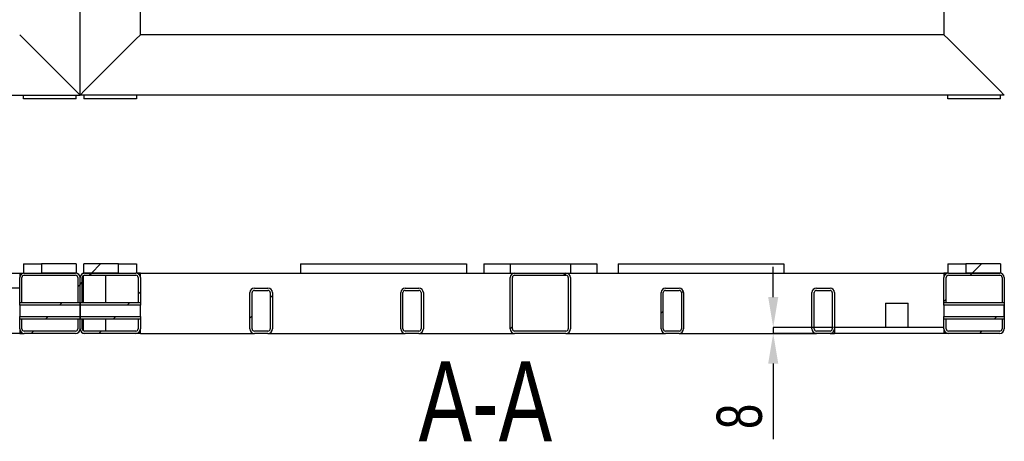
# Model space of a CAD drawing. Header units: millimetres. Extents: x 5 to 1226, y 5 to 415.
# Tile 30 of 61: x 838 to 903, y 221 to 249. Entities that reach past the tile are written whole.
import ezdxf

# ---------------------------------------------------------------- set-up
doc = ezdxf.new("R2010")
doc.units = ezdxf.units.MM
doc.header["$PDSIZE"] = -1
for name, color, linetype in [('COTES', 1, 'Continuous'), ('NOTES', 6, 'Continuous'), ('TRAIT-FINS', 9, 'Continuous')]:
    doc.layers.add(name, color=color, linetype=linetype)
doc.layers.add('TRAIT-FORT', color=4, linetype='Continuous', lineweight=25)
doc.styles.add('SLDTEXTSTYLE0', font='TXT', dxfattribs={"width": 0.75})
doc.dimstyles.new('SLDDIMSTYLE1', dxfattribs={"dimtxt": 3, "dimasz": 2, "dimexe": 0, "dimexo": 0.0625, "dimgap": 0.75, "dimtad": 0, "dimtih": 1, "dimtoh": 1, "dimdec": 1, "dimlfac": 20, "dimrnd": 1e-09, "dimzin": 12, "dimdsep": 46, "dimtxsty": 'SLDTEXTSTYLE0', "dimsah": 1, "dimcen": 0.09, "dimadec": 0, "dimazin": 3, "dimtfac": 1, "dimtdec": 1, "dimtofl": 0, "dimtmove": 0, "dimatfit": 3, "dimfxl": 1, "dimfrac": 2, "dimtolj": 1, "dimtzin": 12, "dimarcsym": 0})
doc.dimstyles.new('SLDDIMSTYLE7', dxfattribs={"dimtxt": 3, "dimasz": 2, "dimexe": 0, "dimexo": 0.0625, "dimgap": 0.75, "dimtad": 1, "dimdec": 0, "dimlfac": 20, "dimrnd": 1e-09, "dimzin": 12, "dimdsep": 46, "dimtxsty": 'SLDTEXTSTYLE0', "dimsah": 1, "dimcen": 0.09, "dimadec": 0, "dimazin": 3, "dimtfac": 1, "dimtdec": 0, "dimtmove": 0, "dimatfit": 0, "dimfxl": 1, "dimfrac": 2, "dimtolj": 1, "dimtzin": 12, "dimarcsym": 0})
pattern_1 = [(45, (637.304, -0.184), (-13.4704, 13.4704), []), (45, (641.794, -0.184), (-13.4704, 13.4704), []), (45, (646.285, -0.184), (-13.4704, 13.4704), []), (45, (650.775, -0.184), (-13.4704, 13.4704), [])]

# ---------------------------------------------------------------- blocks, each defined once
blk = doc.blocks.new('*D492')
at = {"layer": 'COTES', "color": 0, "lineweight": -2, "transparency": 16777216}
blk.add_line((684.682, 243.996), (671.2, 243.996), dxfattribs=at)
at = {"layer": 'Defpoints', "color": 0, "transparency": 16777216}
for p in [(972.569, 278.421), (671.2, 243.996), (684.745, 243.996)]:
    blk.add_point(p, dxfattribs=at)
at = {"layer": 'COTES', "color": 0, "transparency": 16777216, "insert": (665.95, 243.996), "char_height": 3, "attachment_point": 5, "style": 'SLDTEXTSTYLE0'}
blk.add_mtext('\\A1;688.5', dxfattribs=at)
blk = doc.blocks.new('*D539')
at = {"layer": 'COTES', "color": 0, "lineweight": -2, "transparency": 16777216}
for p, q in [((887.931, 230.606), (887.931, 232.606)), ((891.932, 228.606), (887.931, 228.606)), ((887.931, 228.606), (887.931, 228.206)), ((891.932, 228.206), (887.931, 228.206)), ((887.931, 226.206), (887.931, 221.206))]:
    blk.add_line(p, q, dxfattribs=at)
at = {"layer": 'COTES', "color": 0, "transparency": 16777216}
for points in [[(887.598, 230.606), (888.264, 230.606), (887.931, 228.606)], [(887.598, 226.206), (888.264, 226.206), (887.931, 228.206)]]:
    blk.add_solid(points, dxfattribs=at)
at = {"layer": 'Defpoints', "color": 0, "transparency": 16777216}
for p in [(891.995, 228.606), (887.931, 228.206), (891.995, 228.206)]:
    blk.add_point(p, dxfattribs=at)
at = {"layer": 'COTES', "color": 0, "transparency": 16777216, "insert": (884.181, 222.706), "char_height": 3, "attachment_point": 2, "rotation": 90, "style": 'SLDTEXTSTYLE0'}
blk.add_mtext('\\A1;8', dxfattribs=at)

msp = doc.modelspace()

# ---------------------------------------------------------------- hatches: boundary and pattern name
at = {"layer": 'TRAIT-FINS'}
h = msp.add_hatch(dxfattribs=at)
h.set_pattern_fill('DIN 201 ACIER ET FONTE', color=256, style=0, pattern_type=2)
h.set_pattern_definition(pattern_1)
h.paths.add_polyline_path([(841.7446, 232.2061), (841.7446, 232.8061), (839.4446, 232.8061), (839.4446, 232.2061)], flags=0)
h = msp.add_hatch(dxfattribs=at)
h.set_pattern_fill('DIN 201 ACIER ET FONTE', color=256, style=0, pattern_type=2)
h.set_pattern_definition(pattern_1)
h.paths.add_polyline_path([(842.2446, 232.8061), (842.2446, 232.2061), (844.5446, 232.2061), (844.5446, 232.8061)], flags=0)
h = msp.add_hatch(dxfattribs=at)
h.set_pattern_fill('DIN 201 ACIER ET FONTE', color=256, style=0, pattern_type=2)
h.set_pattern_definition(pattern_1)
h.paths.add_polyline_path([(902.9946, 232.2061), (902.9946, 232.8061), (900.6946, 232.8061), (900.6946, 232.2061)], flags=0)
h = msp.add_hatch(dxfattribs=at)
h.set_pattern_fill('DIN 201 ACIER ET FONTE', color=256, style=0, pattern_type=2)
h.set_pattern_definition(pattern_1)
edge = h.paths.add_edge_path(flags=0)
edge.add_line((838.1446, 230.2311), (838.1446, 231.9061))
edge.add_arc((838.2946, 231.9061), 0.15, 90, 180, ccw=False)
edge.add_line((838.2946, 232.0561), (841.6946, 232.0561))
edge.add_arc((841.6946, 231.9061), 0.15, 0, 90, ccw=False)
edge.add_line((841.8446, 231.9061), (841.8446, 230.2311))
edge.add_line((841.8446, 230.2311), (841.9946, 230.2311))
edge.add_line((841.9946, 230.2311), (841.9946, 231.9061))
edge.add_arc((841.6946, 231.9061), 0.3, 0, 90)
edge.add_line((841.6946, 232.2061), (838.2946, 232.2061))
edge.add_arc((838.2946, 231.9061), 0.3, 90, 180)
edge.add_line((837.9946, 231.9061), (837.9946, 230.2311))
edge.add_line((837.9946, 230.2311), (838.1446, 230.2311))
h = msp.add_hatch(dxfattribs=at)
h.set_pattern_fill('DIN 201 ACIER ET FONTE', color=256, style=0, pattern_type=2)
h.set_pattern_definition(pattern_1)
edge = h.paths.add_edge_path(flags=0)
edge.add_line((842.1446, 230.2311), (842.1446, 231.9061))
edge.add_arc((842.2946, 231.9061), 0.15, 90, 180, ccw=False)
edge.add_line((842.2946, 232.0561), (845.6946, 232.0561))
edge.add_arc((845.6946, 231.9061), 0.15, 0, 90, ccw=False)
edge.add_line((845.8446, 231.9061), (845.8446, 230.2311))
edge.add_line((845.8446, 230.2311), (845.9946, 230.2311))
edge.add_line((845.9946, 230.2311), (845.9946, 231.9061))
edge.add_arc((845.6946, 231.9061), 0.3, 0, 90)
edge.add_line((845.6946, 232.2061), (842.2946, 232.2061))
edge.add_arc((842.2946, 231.9061), 0.3, 90, 180)
edge.add_line((841.9946, 231.9061), (841.9946, 230.2311))
edge.add_line((841.9946, 230.2311), (842.1446, 230.2311))
h = msp.add_hatch(dxfattribs=at)
h.set_pattern_fill('DIN 201 ACIER ET FONTE', color=256, style=0, pattern_type=2)
h.set_pattern_definition(pattern_1)
edge = h.paths.add_edge_path(flags=0)
edge.add_line((874.4946, 228.5061), (874.4946, 231.9061))
edge.add_arc((874.1946, 231.9061), 0.3, 0, 90)
edge.add_line((874.1946, 232.2061), (870.7946, 232.2061))
edge.add_arc((870.7946, 231.9061), 0.3, 90, 180)
edge.add_line((870.4946, 231.9061), (870.4946, 228.5061))
edge.add_arc((870.7946, 228.5061), 0.3, 180, 270)
edge.add_line((870.7946, 228.2061), (874.1946, 228.2061))
edge.add_arc((874.1946, 228.5061), 0.3, 270, 360)
edge = h.paths.add_edge_path(flags=0)
edge.add_arc((870.7946, 231.9061), 0.15, 90, 180, ccw=False)
edge.add_line((870.7946, 232.0561), (874.1946, 232.0561))
edge.add_arc((874.1946, 231.9061), 0.15, 0, 90, ccw=False)
edge.add_line((874.3446, 231.9061), (874.3446, 228.5061))
edge.add_arc((874.1946, 228.5061), 0.15, 270, 360, ccw=False)
edge.add_line((874.1946, 228.3561), (870.7946, 228.3561))
edge.add_arc((870.7946, 228.5061), 0.15, 180, 270, ccw=False)
edge.add_line((870.6446, 228.5061), (870.6446, 231.9061))
h = msp.add_hatch(dxfattribs=at)
h.set_pattern_fill('DIN 201 ACIER ET FONTE', color=256, style=0, pattern_type=2)
h.set_pattern_definition(pattern_1)
edge = h.paths.add_edge_path(flags=0)
edge.add_line((899.5446, 232.0561), (902.9446, 232.0561))
edge.add_arc((902.9446, 231.9061), 0.15, 0, 90, ccw=False)
edge.add_line((903.0946, 231.9061), (903.0946, 230.2311))
edge.add_line((903.0946, 230.2311), (903.2446, 230.2311))
edge.add_line((903.2446, 230.2311), (903.2446, 231.9061))
edge.add_arc((902.9446, 231.9061), 0.3, 0, 90)
edge.add_line((902.9446, 232.2061), (899.5446, 232.2061))
edge.add_arc((899.5446, 231.9061), 0.3, 90, 180)
edge.add_line((899.2446, 231.9061), (899.2446, 230.2311))
edge.add_line((899.2446, 230.2311), (899.3946, 230.2311))
edge.add_line((899.3946, 230.2311), (899.3946, 231.9061))
edge.add_arc((899.5446, 231.9061), 0.15, 90, 180, ccw=False)
h = msp.add_hatch(dxfattribs=at)
h.set_pattern_fill('DIN 201 ACIER ET FONTE', color=256, style=0, pattern_type=2)
h.set_pattern_definition(pattern_1)
edge = h.paths.add_edge_path(flags=0)
edge.add_line((903.3946, 230.2311), (903.3946, 231.9061))
edge.add_arc((903.5446, 231.9061), 0.15, 90, 180, ccw=False)
edge.add_line((903.5446, 232.0561), (906.9446, 232.0561))
edge.add_arc((906.9446, 231.9061), 0.15, 0, 90, ccw=False)
edge.add_line((907.0946, 231.9061), (907.0946, 230.2311))
edge.add_line((907.0946, 230.2311), (907.2446, 230.2311))
edge.add_line((907.2446, 230.2311), (907.2446, 231.9061))
edge.add_arc((906.9446, 231.9061), 0.3, 0, 90)
edge.add_line((906.9446, 232.2061), (903.5446, 232.2061))
edge.add_arc((903.5446, 231.9061), 0.3, 90, 180)
edge.add_line((903.2446, 231.9061), (903.2446, 230.2311))
edge.add_line((903.2446, 230.2311), (903.3946, 230.2311))
h = msp.add_hatch(dxfattribs=at)
h.set_pattern_fill('DIN 201 ACIER ET FONTE', color=256, style=0, pattern_type=2)
h.set_pattern_definition(pattern_1)
edge = h.paths.add_edge_path(flags=0)
edge.add_line((854.7446, 228.5061), (854.7446, 230.9061))
edge.add_arc((854.4446, 230.9061), 0.3, 0, 90)
edge.add_line((854.4446, 231.2061), (853.5446, 231.2061))
edge.add_arc((853.5446, 230.9061), 0.3, 90, 180)
edge.add_line((853.2446, 230.9061), (853.2446, 228.5061))
edge.add_arc((853.5446, 228.5061), 0.3, 180, 270)
edge.add_line((853.5446, 228.2061), (854.4446, 228.2061))
edge.add_arc((854.4446, 228.5061), 0.3, 270, 360)
edge = h.paths.add_edge_path(flags=0)
edge.add_arc((853.5446, 228.5061), 0.15, 180, 270, ccw=False)
edge.add_line((853.3946, 228.5061), (853.3946, 230.9061))
edge.add_arc((853.5446, 230.9061), 0.15, 90, 180, ccw=False)
edge.add_line((853.5446, 231.0561), (854.4446, 231.0561))
edge.add_arc((854.4446, 230.9061), 0.15, 0, 90, ccw=False)
edge.add_line((854.5946, 230.9061), (854.5946, 228.5061))
edge.add_arc((854.4446, 228.5061), 0.15, 270, 360, ccw=False)
edge.add_line((854.4446, 228.3561), (853.5446, 228.3561))
h = msp.add_hatch(dxfattribs=at)
h.set_pattern_fill('DIN 201 ACIER ET FONTE', color=256, style=0, pattern_type=2)
h.set_pattern_definition(pattern_1)
edge = h.paths.add_edge_path(flags=0)
edge.add_line((864.7446, 228.5061), (864.7446, 230.9061))
edge.add_arc((864.4446, 230.9061), 0.3, 0, 90)
edge.add_line((864.4446, 231.2061), (863.5446, 231.2061))
edge.add_arc((863.5446, 230.9061), 0.3, 90, 180)
edge.add_line((863.2446, 230.9061), (863.2446, 228.5061))
edge.add_arc((863.5446, 228.5061), 0.3, 180, 270)
edge.add_line((863.5446, 228.2061), (864.4446, 228.2061))
edge.add_arc((864.4446, 228.5061), 0.3, 270, 360)
edge = h.paths.add_edge_path(flags=0)
edge.add_arc((863.5446, 228.5061), 0.15, 180, 270, ccw=False)
edge.add_line((863.3946, 228.5061), (863.3946, 230.9061))
edge.add_arc((863.5446, 230.9061), 0.15, 90, 180, ccw=False)
edge.add_line((863.5446, 231.0561), (864.4446, 231.0561))
edge.add_arc((864.4446, 230.9061), 0.15, 0, 90, ccw=False)
edge.add_line((864.5946, 230.9061), (864.5946, 228.5061))
edge.add_arc((864.4446, 228.5061), 0.15, 270, 360, ccw=False)
edge.add_line((864.4446, 228.3561), (863.5446, 228.3561))
h = msp.add_hatch(dxfattribs=at)
h.set_pattern_fill('DIN 201 ACIER ET FONTE', color=256, style=0, pattern_type=2)
h.set_pattern_definition(pattern_1)
edge = h.paths.add_edge_path(flags=0)
edge.add_line((881.9946, 228.5061), (881.9946, 230.9061))
edge.add_arc((881.6946, 230.9061), 0.3, 0, 90)
edge.add_line((881.6946, 231.2061), (880.7946, 231.2061))
edge.add_arc((880.7946, 230.9061), 0.3, 90, 180)
edge.add_line((880.4946, 230.9061), (880.4946, 228.5061))
edge.add_arc((880.7946, 228.5061), 0.3, 180, 270)
edge.add_line((880.7946, 228.2061), (881.6946, 228.2061))
edge.add_arc((881.6946, 228.5061), 0.3, 270, 360)
edge = h.paths.add_edge_path(flags=0)
edge.add_arc((880.7946, 228.5061), 0.15, 180, 270, ccw=False)
edge.add_line((880.6446, 228.5061), (880.6446, 230.9061))
edge.add_arc((880.7946, 230.9061), 0.15, 90, 180, ccw=False)
edge.add_line((880.7946, 231.0561), (881.6946, 231.0561))
edge.add_arc((881.6946, 230.9061), 0.15, 0, 90, ccw=False)
edge.add_line((881.8446, 230.9061), (881.8446, 228.5061))
edge.add_arc((881.6946, 228.5061), 0.15, 270, 360, ccw=False)
edge.add_line((881.6946, 228.3561), (880.7946, 228.3561))
h = msp.add_hatch(dxfattribs=at)
h.set_pattern_fill('DIN 201 ACIER ET FONTE', color=256, style=0, pattern_type=2)
h.set_pattern_definition(pattern_1)
edge = h.paths.add_edge_path(flags=0)
edge.add_line((891.9946, 228.5061), (891.9946, 230.9061))
edge.add_arc((891.6946, 230.9061), 0.3, 0, 90)
edge.add_line((891.6946, 231.2061), (890.7946, 231.2061))
edge.add_arc((890.7946, 230.9061), 0.3, 90, 180)
edge.add_line((890.4946, 230.9061), (890.4946, 228.5061))
edge.add_arc((890.7946, 228.5061), 0.3, 180, 270)
edge.add_line((890.7946, 228.2061), (891.6946, 228.2061))
edge.add_arc((891.6946, 228.5061), 0.3, 270, 360)
edge = h.paths.add_edge_path(flags=0)
edge.add_arc((890.7946, 228.5061), 0.15, 180, 270, ccw=False)
edge.add_line((890.6446, 228.5061), (890.6446, 230.9061))
edge.add_arc((890.7946, 230.9061), 0.15, 90, 180, ccw=False)
edge.add_line((890.7946, 231.0561), (891.6946, 231.0561))
edge.add_arc((891.6946, 230.9061), 0.15, 0, 90, ccw=False)
edge.add_line((891.8446, 230.9061), (891.8446, 228.5061))
edge.add_arc((891.6946, 228.5061), 0.15, 270, 360, ccw=False)
edge.add_line((891.6946, 228.3561), (890.7946, 228.3561))
h = msp.add_hatch(dxfattribs=at)
h.set_pattern_fill('DIN 201 ACIER ET FONTE', color=256, style=0, pattern_type=2)
h.set_pattern_definition(pattern_1)
h.paths.add_polyline_path([(837.9946, 230.0811), (841.9941, 230.0811), (841.9941, 230.2311), (837.9946, 230.2311)], flags=0)
h = msp.add_hatch(dxfattribs=at)
h.set_pattern_fill('DIN 201 ACIER ET FONTE', color=256, style=0, pattern_type=2)
h.set_pattern_definition(pattern_1)
h.paths.add_polyline_path([(841.9951, 230.0811), (845.9946, 230.0811), (845.9946, 230.2311), (841.9951, 230.2311)], flags=0)
h = msp.add_hatch(dxfattribs=at)
h.set_pattern_fill('DIN 201 ACIER ET FONTE', color=256, style=0, pattern_type=2)
h.set_pattern_definition(pattern_1)
h.paths.add_polyline_path([(899.2446, 230.0811), (903.2441, 230.0811), (903.2441, 230.2311), (899.2446, 230.2311)], flags=0)
h = msp.add_hatch(dxfattribs=at)
h.set_pattern_fill('DIN 201 ACIER ET FONTE', color=256, style=0, pattern_type=2)
h.set_pattern_definition(pattern_1)
edge = h.paths.add_edge_path(flags=0)
edge.add_arc((838.2946, 228.5061), 0.3, 180, 270)
edge.add_line((838.2946, 228.2061), (841.6946, 228.2061))
edge.add_arc((841.6946, 228.5061), 0.3, 270, 360)
edge.add_line((841.9946, 228.5061), (841.9946, 229.1811))
edge.add_line((841.9946, 229.1811), (841.8446, 229.1811))
edge.add_line((841.8446, 229.1811), (841.8446, 228.5061))
edge.add_arc((841.6946, 228.5061), 0.15, 270, 360, ccw=False)
edge.add_line((841.6946, 228.3561), (838.2946, 228.3561))
edge.add_arc((838.2946, 228.5061), 0.15, 180, 270, ccw=False)
edge.add_line((838.1446, 228.5061), (838.1446, 229.1811))
edge.add_line((838.1446, 229.1811), (837.9946, 229.1811))
edge.add_line((837.9946, 229.1811), (837.9946, 228.5061))
h = msp.add_hatch(dxfattribs=at)
h.set_pattern_fill('DIN 201 ACIER ET FONTE', color=256, style=0, pattern_type=2)
h.set_pattern_definition(pattern_1)
h.paths.add_polyline_path([(841.9941, 229.3311), (837.9946, 229.3311), (837.9946, 229.1811), (841.9941, 229.1811)], flags=0)
h = msp.add_hatch(dxfattribs=at)
h.set_pattern_fill('DIN 201 ACIER ET FONTE', color=256, style=0, pattern_type=2)
h.set_pattern_definition(pattern_1)
edge = h.paths.add_edge_path(flags=0)
edge.add_arc((845.6946, 228.5061), 0.3, 270, 360)
edge.add_line((845.9946, 228.5061), (845.9946, 229.1811))
edge.add_line((845.9946, 229.1811), (845.8446, 229.1811))
edge.add_line((845.8446, 229.1811), (845.8446, 228.5061))
edge.add_arc((845.6946, 228.5061), 0.15, 270, 360, ccw=False)
edge.add_line((845.6946, 228.3561), (842.2946, 228.3561))
edge.add_arc((842.2946, 228.5061), 0.15, 180, 270, ccw=False)
edge.add_line((842.1446, 228.5061), (842.1446, 229.1811))
edge.add_line((842.1446, 229.1811), (841.9946, 229.1811))
edge.add_line((841.9946, 229.1811), (841.9946, 228.5061))
edge.add_arc((842.2946, 228.5061), 0.3, 180, 270)
edge.add_line((842.2946, 228.2061), (845.6946, 228.2061))
h = msp.add_hatch(dxfattribs=at)
h.set_pattern_fill('DIN 201 ACIER ET FONTE', color=256, style=0, pattern_type=2)
h.set_pattern_definition(pattern_1)
h.paths.add_polyline_path([(845.9946, 229.3311), (841.9951, 229.3311), (841.9951, 229.1811), (845.9946, 229.1811)], flags=0)
h = msp.add_hatch(dxfattribs=at)
h.set_pattern_fill('DIN 201 ACIER ET FONTE', color=256, style=0, pattern_type=2)
h.set_pattern_definition(pattern_1)
edge = h.paths.add_edge_path(flags=0)
edge.add_arc((899.5446, 228.5061), 0.3, 180, 270)
edge.add_line((899.5446, 228.2061), (902.9446, 228.2061))
edge.add_arc((902.9446, 228.5061), 0.3, 270, 360)
edge.add_line((903.2446, 228.5061), (903.2446, 229.1811))
edge.add_line((903.2446, 229.1811), (903.0946, 229.1811))
edge.add_line((903.0946, 229.1811), (903.0946, 228.5061))
edge.add_arc((902.9446, 228.5061), 0.15, 270, 360, ccw=False)
edge.add_line((902.9446, 228.3561), (899.5446, 228.3561))
edge.add_arc((899.5446, 228.5061), 0.15, 180, 270, ccw=False)
edge.add_line((899.3946, 228.5061), (899.3946, 229.1811))
edge.add_line((899.3946, 229.1811), (899.2446, 229.1811))
edge.add_line((899.2446, 229.1811), (899.2446, 228.5061))
h = msp.add_hatch(dxfattribs=at)
h.set_pattern_fill('DIN 201 ACIER ET FONTE', color=256, style=0, pattern_type=2)
h.set_pattern_definition(pattern_1)
h.paths.add_polyline_path([(903.2441, 229.3311), (899.2446, 229.3311), (899.2446, 229.1811), (903.2441, 229.1811)], flags=0)
h = msp.add_hatch(dxfattribs=at)
h.set_pattern_fill('DIN 201 ACIER ET FONTE', color=256, style=0, pattern_type=2)
h.set_pattern_definition(pattern_1)
edge = h.paths.add_edge_path(flags=0)
edge.add_arc((906.9446, 228.5061), 0.3, 270, 360)
edge.add_line((907.2446, 228.5061), (907.2446, 229.1811))
edge.add_line((907.2446, 229.1811), (907.0946, 229.1811))
edge.add_line((907.0946, 229.1811), (907.0946, 228.5061))
edge.add_arc((906.9446, 228.5061), 0.15, 270, 360, ccw=False)
edge.add_line((906.9446, 228.3561), (903.5446, 228.3561))
edge.add_arc((903.5446, 228.5061), 0.15, 180, 270, ccw=False)
edge.add_line((903.3946, 228.5061), (903.3946, 229.1811))
edge.add_line((903.3946, 229.1811), (903.2446, 229.1811))
edge.add_line((903.2446, 229.1811), (903.2446, 228.5061))
edge.add_arc((903.5446, 228.5061), 0.3, 180, 270)
edge.add_line((903.5446, 228.2061), (906.9446, 228.2061))

# ---------------------------------------------------------------- linework, layer by layer
at = {"layer": 'TRAIT-FORT', "lineweight": 25}
for p, q in [((841.9946, 243.9959), (841.9946, 387.4959)), ((845.9946, 247.9959), (845.9946, 258.0893)), ((899.2446, 258.0893), (899.2446, 247.9959)), ((837.9946, 247.9959), (838.2946, 247.6959)), ((838.2946, 247.6959), (837.9946, 247.9959)), ((845.6946, 247.6959), (845.9946, 247.9959)), ((845.9946, 247.9959), (845.6946, 247.6959)), ((899.2446, 247.9959), (845.9946, 247.9959)), ((899.5446, 247.6959), (899.2446, 247.9959)), ((899.2446, 247.9959), (899.5446, 247.6959)), ((838.2946, 247.6959), (841.6946, 244.2959)), ((842.2946, 244.2959), (845.6946, 247.6959)), ((902.9446, 244.2959), (899.5446, 247.6959)), ((841.6946, 244.2959), (841.9946, 243.9959)), ((841.9946, 243.9959), (841.6946, 244.2959)), ((841.9946, 243.9959), (842.2946, 244.2959)), ((842.2946, 244.2959), (841.9946, 243.9959)), ((903.2446, 243.9959), (902.9446, 244.2959)), ((902.9446, 244.2959), (903.2446, 243.9959)), ((789.7446, 243.9959), (841.9946, 243.9959)), ((838.2446, 243.7459), (838.2446, 243.9959)), ((841.7446, 243.7459), (838.2446, 243.7459)), ((841.7446, 243.7459), (841.7446, 243.9959)), ((903.2446, 243.9959), (841.9946, 243.9959)), ((842.2446, 243.9959), (842.2446, 243.7459)), ((845.7446, 243.7459), (842.2446, 243.7459)), ((845.7446, 243.9959), (845.7446, 243.7459)), ((899.4946, 243.7459), (899.4946, 243.9959)), ((902.9946, 243.7459), (899.4946, 243.7459)), ((902.9946, 243.7459), (902.9946, 243.9959)), ((838.2446, 232.8061), (839.4446, 232.8061)), ((838.2446, 232.8061), (838.2446, 232.2061)), ((841.7446, 232.8061), (839.4446, 232.8061)), ((839.4446, 232.8061), (839.4446, 232.2061)), ((841.7446, 232.8061), (841.7446, 232.2061)), ((844.5446, 232.8061), (842.2446, 232.8061)), ((842.2446, 232.2061), (842.2446, 232.8061)), ((844.5446, 232.2061), (844.5446, 232.8061)), ((844.5446, 232.8061), (845.7446, 232.8061)), ((845.7446, 232.8061), (845.7446, 232.2061)), ((856.5946, 232.8061), (867.5946, 232.8061)), ((856.5946, 232.8061), (856.5946, 232.2061)), ((867.5946, 232.8061), (867.5946, 232.2061)), ((868.7446, 232.8061), (870.4946, 232.8061)), ((868.7446, 232.8061), (868.7446, 232.2061)), ((870.4946, 232.8061), (874.4946, 232.8061)), ((870.4946, 232.8061), (870.4946, 232.2061)), ((874.4946, 232.8061), (876.2446, 232.8061)), ((874.4946, 232.8061), (874.4946, 232.2061)), ((876.2446, 232.8061), (876.2446, 232.2061)), ((877.6446, 232.8061), (877.6446, 232.2061)), ((877.6446, 232.8061), (888.6446, 232.8061)), ((888.6446, 232.8061), (888.6446, 232.2061)), ((899.4946, 232.8061), (899.4946, 232.2061)), ((899.4946, 232.8061), (900.6946, 232.8061)), ((900.6946, 232.8061), (900.6946, 232.2061)), ((902.9946, 232.8061), (900.6946, 232.8061)), ((902.9946, 232.8061), (902.9946, 232.2061)), ((827.3946, 232.2061), (837.9946, 232.2061)), ((837.9946, 232.2061), (837.9946, 231.9061)), ((837.9946, 232.2061), (838.2446, 232.2061)), ((837.9946, 230.2311), (837.9946, 231.9061)), ((838.1446, 230.2311), (838.1446, 231.9061)), ((838.2946, 232.2061), (841.6946, 232.2061)), ((838.2946, 232.0561), (841.6946, 232.0561)), ((841.7446, 232.2061), (839.4446, 232.2061)), ((841.8446, 231.9061), (841.8446, 230.2311)), ((841.9946, 230.2311), (841.9946, 231.9061)), ((842.1446, 230.2311), (842.1446, 231.9061)), ((842.2, 232.2061), (842.2, 232.1908)), ((842.2, 232.2061), (842.2446, 232.2061)), ((842.2, 232.0225), (842.2, 230.2311)), ((844.5446, 232.2061), (842.2446, 232.2061)), ((842.2946, 232.2061), (845.6946, 232.2061)), ((842.2946, 232.0561), (845.6946, 232.0561)), ((843.7, 230.2311), (843.7, 232.0561)), ((845.9946, 232.2061), (845.7446, 232.2061)), ((845.8446, 231.9061), (845.8446, 230.2311)), ((845.9946, 232.2061), (868.7446, 232.2061)), ((845.9946, 231.9061), (845.9946, 232.2061)), ((845.9946, 231.9061), (845.9946, 230.2311)), ((868.7446, 232.2061), (870.4946, 232.2061)), ((870.4946, 232.2061), (870.7946, 232.2061)), ((870.4946, 228.5061), (870.4946, 231.9061)), ((870.6446, 228.5061), (870.6446, 231.9061)), ((870.7946, 232.2061), (874.1946, 232.2061)), ((870.7946, 232.0561), (874.1946, 232.0561)), ((874.1946, 232.2061), (874.4946, 232.2061)), ((874.3446, 231.9061), (874.3446, 228.5061)), ((874.4946, 232.2061), (876.2446, 232.2061)), ((874.4946, 231.9061), (874.4946, 228.5061)), ((876.2446, 232.2061), (899.2446, 232.2061)), ((899.2446, 232.2061), (899.2446, 231.9061)), ((899.4946, 232.2061), (899.2446, 232.2061)), ((899.2446, 230.2311), (899.2446, 231.9061)), ((899.3946, 230.2311), (899.3946, 231.9061)), ((899.5446, 232.2061), (902.9446, 232.2061)), ((899.5446, 232.0561), (902.9446, 232.0561)), ((902.9946, 232.2061), (900.6946, 232.2061)), ((903.0946, 231.9061), (903.0946, 230.2311)), ((903.2446, 231.9061), (903.2446, 230.2311)), ((837.9946, 231.2061), (793.7446, 231.2061)), ((853.5446, 231.2061), (854.4446, 231.2061)), ((853.5446, 231.0561), (854.4446, 231.0561)), ((863.5446, 231.2061), (864.4446, 231.2061)), ((863.5446, 231.0561), (864.4446, 231.0561)), ((880.7946, 231.2061), (881.6946, 231.2061)), ((880.7946, 231.0561), (881.6946, 231.0561)), ((890.7946, 231.2061), (891.6946, 231.2061)), ((890.7946, 231.0561), (891.6946, 231.0561)), ((853.2446, 228.5061), (853.2446, 230.9061)), ((853.3946, 228.5061), (853.3946, 230.9061)), ((854.5946, 230.9061), (854.5946, 228.5061)), ((854.7446, 230.9061), (854.7446, 228.5061)), ((863.2446, 228.5061), (863.2446, 230.9061)), ((863.3946, 228.5061), (863.3946, 230.9061)), ((864.5946, 230.9061), (864.5946, 228.5061)), ((864.7446, 230.9061), (864.7446, 228.5061)), ((880.4946, 228.5061), (880.4946, 230.9061)), ((880.6446, 228.5061), (880.6446, 230.9061)), ((881.8446, 230.9061), (881.8446, 228.5061)), ((881.9946, 230.9061), (881.9946, 228.5061)), ((890.4946, 228.5061), (890.4946, 230.9061)), ((890.6446, 228.5061), (890.6446, 230.9061)), ((891.8446, 230.9061), (891.8446, 228.5061)), ((891.9946, 230.9061), (891.9946, 228.5061)), ((841.9941, 230.2311), (837.9946, 230.2311)), ((837.9946, 230.0811), (837.9946, 230.2311)), ((838.1446, 230.2311), (837.9946, 230.2311)), ((841.9941, 230.0811), (837.9946, 230.0811)), ((837.9946, 230.0811), (837.9946, 229.3311)), ((841.9946, 230.2311), (841.8446, 230.2311)), ((841.9941, 230.2311), (841.9941, 230.0811)), ((841.9941, 229.3311), (841.9941, 230.0811)), ((842.1446, 230.2311), (841.9946, 230.2311)), ((841.9946, 229.1811), (841.9946, 230.2311)), ((845.9946, 230.2311), (841.9951, 230.2311)), ((841.9951, 230.0811), (841.9951, 230.2311)), ((845.9946, 230.0811), (841.9951, 230.0811)), ((841.9951, 230.0811), (841.9951, 229.3311)), ((845.9946, 230.2311), (845.8446, 230.2311)), ((845.9946, 230.2311), (845.9946, 230.0811)), ((845.9946, 229.3311), (845.9946, 230.0811)), ((895.3737, 230.2061), (895.3737, 228.6061)), ((895.3737, 230.2061), (896.1237, 230.2061)), ((896.1237, 230.2061), (896.8737, 230.2061)), ((896.8737, 228.6061), (896.8737, 230.2061)), ((899.3946, 230.2311), (899.2446, 230.2311)), ((903.2441, 230.2311), (899.2446, 230.2311)), ((899.2446, 230.0811), (899.2446, 230.2311)), ((903.2441, 230.0811), (899.2446, 230.0811)), ((899.2446, 230.0811), (899.2446, 229.3311)), ((903.2446, 230.2311), (903.0946, 230.2311)), ((903.2441, 230.2311), (903.2441, 230.0811)), ((903.2441, 229.3311), (903.2441, 230.0811)), ((903.2446, 230.2311), (903.2446, 229.1811)), ((837.9946, 229.3311), (841.9941, 229.3311)), ((837.9946, 229.1811), (837.9946, 229.3311)), ((837.9946, 229.1811), (841.9941, 229.1811)), ((837.9946, 229.1811), (838.1446, 229.1811)), ((837.9946, 228.5061), (837.9946, 229.1811)), ((838.1446, 228.5061), (838.1446, 229.1811)), ((841.8446, 229.1811), (841.9946, 229.1811)), ((841.8446, 229.1811), (841.8446, 228.5061)), ((841.9941, 229.3311), (841.9941, 229.1811)), ((841.9946, 229.1811), (842.1446, 229.1811)), ((841.9946, 228.5061), (841.9946, 229.1811)), ((841.9951, 229.3311), (845.9946, 229.3311)), ((841.9951, 229.1811), (841.9951, 229.3311)), ((841.9951, 229.1811), (845.9946, 229.1811)), ((842.1446, 228.5061), (842.1446, 229.1811)), ((842.2, 229.1811), (842.2, 228.3897)), ((843.7, 228.3561), (843.7, 229.1811)), ((845.8446, 229.1811), (845.9946, 229.1811)), ((845.8446, 229.1811), (845.8446, 228.5061)), ((845.9946, 229.3311), (845.9946, 229.1811)), ((845.9946, 229.1811), (845.9946, 228.5061)), ((899.2446, 229.3311), (903.2441, 229.3311)), ((899.2446, 229.1811), (899.2446, 229.3311)), ((899.2446, 229.1811), (899.3946, 229.1811)), ((899.2446, 228.5061), (899.2446, 229.1811)), ((899.2446, 229.1811), (903.2441, 229.1811)), ((899.3946, 228.5061), (899.3946, 229.1811)), ((903.0946, 229.1811), (903.2446, 229.1811)), ((903.0946, 229.1811), (903.0946, 228.5061)), ((903.2441, 229.3311), (903.2441, 229.1811)), ((903.2446, 229.1811), (903.2446, 228.5061)), ((837.9946, 228.5061), (837.9946, 228.2061)), ((845.9946, 228.2061), (845.9946, 228.5061)), ((899.2446, 228.6061), (891.9946, 228.6061)), ((891.9946, 228.5061), (891.9946, 228.2061)), ((899.2446, 228.5061), (899.2446, 228.2061)), ((837.9946, 228.2061), (793.7446, 228.2061)), ((837.9946, 228.2061), (838.2946, 228.2061)), ((841.6946, 228.3561), (838.2946, 228.3561)), ((841.6946, 228.2061), (838.2946, 228.2061)), ((842.2, 228.2214), (842.2, 228.2061)), ((842.2946, 228.2061), (842.2, 228.2061)), ((845.6946, 228.3561), (842.2946, 228.3561)), ((845.6946, 228.2061), (842.2946, 228.2061)), ((845.9946, 228.2061), (845.6946, 228.2061)), ((845.9946, 228.2061), (853.5446, 228.2061)), ((854.4446, 228.3561), (853.5446, 228.3561)), ((854.4446, 228.2061), (853.5446, 228.2061)), ((854.4446, 228.2061), (863.5446, 228.2061)), ((864.4446, 228.3561), (863.5446, 228.3561)), ((864.4446, 228.2061), (863.5446, 228.2061)), ((864.4446, 228.2061), (870.7946, 228.2061)), ((874.1946, 228.3561), (870.7946, 228.3561)), ((874.1946, 228.2061), (870.7946, 228.2061)), ((874.1946, 228.2061), (880.7946, 228.2061)), ((881.6946, 228.3561), (880.7946, 228.3561)), ((881.6946, 228.2061), (880.7946, 228.2061)), ((881.6946, 228.2061), (890.7946, 228.2061)), ((891.6946, 228.3561), (890.7946, 228.3561)), ((891.6946, 228.2061), (890.7946, 228.2061)), ((891.6946, 228.2061), (891.9946, 228.2061)), ((899.2446, 228.2061), (891.9946, 228.2061)), ((899.5446, 228.2061), (899.2446, 228.2061)), ((902.9446, 228.3561), (899.5446, 228.3561)), ((902.9446, 228.2061), (899.5446, 228.2061))]:
    msp.add_line(p, q, dxfattribs=at)
for centre, radius, start, end in [((838.2946, 231.9061), 0.3, 90, 180), ((838.2946, 231.9061), 0.15, 90, 180), ((841.6946, 231.9061), 0.3, 0, 90), ((841.6946, 231.9061), 0.15, 0, 90), ((842.2946, 231.9061), 0.3, 90, 180), ((842.2946, 231.9061), 0.15, 90, 180), ((845.6946, 231.9061), 0.3, 0, 90), ((845.6946, 231.9061), 0.15, 0, 90), ((870.7946, 231.9061), 0.3, 90, 180), ((870.7946, 231.9061), 0.15, 90, 180), ((874.1946, 231.9061), 0.3, 0, 90), ((874.1946, 231.9061), 0.15, 0, 90), ((899.5446, 231.9061), 0.3, 90, 180), ((899.5446, 231.9061), 0.15, 90, 180), ((902.9446, 231.9061), 0.3, 0, 90), ((902.9446, 231.9061), 0.15, 0, 90), ((853.5446, 230.9061), 0.3, 90, 180), ((853.5446, 230.9061), 0.15, 90, 180), ((854.4446, 230.9061), 0.3, 0, 90), ((854.4446, 230.9061), 0.15, 0, 90), ((863.5446, 230.9061), 0.3, 90, 180), ((863.5446, 230.9061), 0.15, 90, 180), ((864.4446, 230.9061), 0.3, 0, 90), ((864.4446, 230.9061), 0.15, 0, 90), ((880.7946, 230.9061), 0.3, 90, 180), ((880.7946, 230.9061), 0.15, 90, 180), ((881.6946, 230.9061), 0.3, 0, 90), ((881.6946, 230.9061), 0.15, 0, 90), ((890.7946, 230.9061), 0.3, 90, 180), ((890.7946, 230.9061), 0.15, 90, 180), ((891.6946, 230.9061), 0.3, 0, 90), ((891.6946, 230.9061), 0.15, 0, 90), ((838.2946, 228.5061), 0.3, 180, 270), ((838.2946, 228.5061), 0.15, 180, 270), ((841.6946, 228.5061), 0.3, 270, 0), ((841.6946, 228.5061), 0.15, 270, 0), ((842.2946, 228.5061), 0.3, 180, 270), ((842.2946, 228.5061), 0.15, 180, 270), ((845.6946, 228.5061), 0.3, 270, 0), ((845.6946, 228.5061), 0.15, 270, 0), ((853.5446, 228.5061), 0.3, 180, 270), ((853.5446, 228.5061), 0.15, 180, 270), ((854.4446, 228.5061), 0.15, 270, 0), ((854.4446, 228.5061), 0.3, 270, 0), ((863.5446, 228.5061), 0.3, 180, 270), ((863.5446, 228.5061), 0.15, 180, 270), ((864.4446, 228.5061), 0.3, 270, 0), ((864.4446, 228.5061), 0.15, 270, 0), ((870.7946, 228.5061), 0.3, 180, 270), ((870.7946, 228.5061), 0.15, 180, 270), ((874.1946, 228.5061), 0.15, 270, 0), ((874.1946, 228.5061), 0.3, 270, 0), ((880.7946, 228.5061), 0.3, 180, 270), ((880.7946, 228.5061), 0.15, 180, 270), ((881.6946, 228.5061), 0.15, 270, 0), ((881.6946, 228.5061), 0.3, 270, 0), ((890.7946, 228.5061), 0.3, 180, 270), ((890.7946, 228.5061), 0.15, 180, 270), ((891.6946, 228.5061), 0.3, 270, 0), ((891.6946, 228.5061), 0.15, 270, 0), ((899.5446, 228.5061), 0.3, 180, 270), ((899.5446, 228.5061), 0.15, 180, 270), ((902.9446, 228.5061), 0.3, 270, 0), ((902.9446, 228.5061), 0.15, 270, 0)]:
    msp.add_arc(centre, radius, start, end, dxfattribs=at)

# ---------------------------------------------------------------- texts
at = {"layer": 'NOTES', "insert": (868.8554, 226.3466), "char_height": 5.29167, "attachment_point": 2, "style": 'SLDTEXTSTYLE0'}
msp.add_mtext('A-A', dxfattribs=at)

# ---------------------------------------------------------------- dimensions: what is measured, and where the dimension line sits
at = {"layer": 'COTES'}
dim = msp.add_ordinate_dim(feature_location=(684.7446, 243.9959), offset=(-13.5451, 0), dtype=0, origin=(972.5686, 278.4211), dimstyle='SLDDIMSTYLE1', dxfattribs=at)
dim.commit()
dim.dimension.update_dxf_attribs({"geometry": '*D492', "text_midpoint": (665.9495, 243.9959)})
dim = msp.add_linear_dim(base=(887.9309, 228.2061), p1=(891.9946, 228.6061), p2=(891.9946, 228.2061), angle=90, dimstyle='SLDDIMSTYLE7', dxfattribs=at)
dim.commit()
dim.dimension.update_dxf_attribs({"geometry": '*D539', "text_midpoint": (887.9309, 222.7061), "dimtype": 160})

doc.saveas('drawing.dxf')
